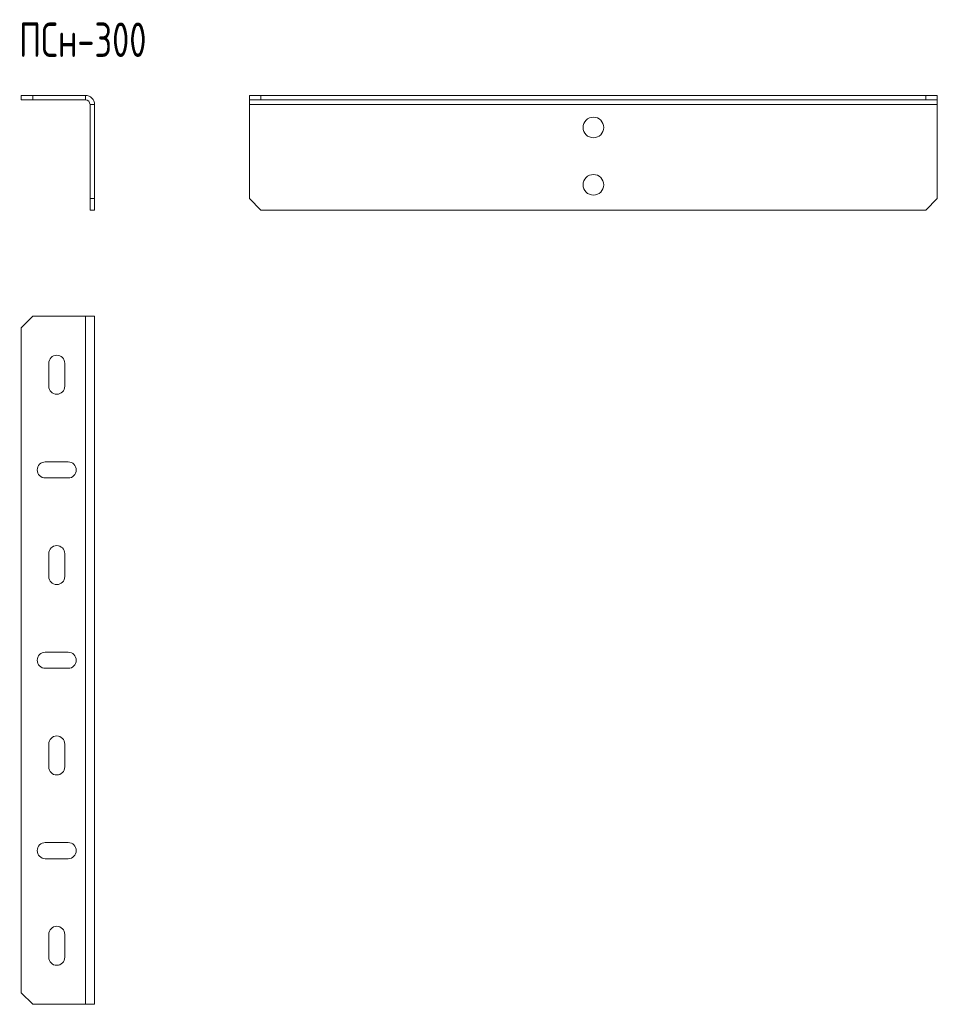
# Model space of a CAD drawing. Header units: millimetres. Extents: x -62 to 1841, y -565 to 292.
# Tile 3 of 4: x 635 to 1035, y -461 to -32. Entities that reach past the tile are written whole.
import ezdxf

# ---------------------------------------------------------------- set-up
doc = ezdxf.new("R2010")
doc.units = ezdxf.units.MM
doc.styles.add('SLDTEXTSTYLE0', font='TXT', dxfattribs={"width": 0.7, "bigfont": 'bigfont'})

msp = doc.modelspace()

# ---------------------------------------------------------------- linework, layer by layer
at = {"color": 7, "linetype": 'Continuous', "lineweight": 15}
for p, q in [((635.73, -67.06), (635.73, -65.06)), ((635.73, -65.06), (640.73, -65.06)), ((640.73, -67.06), (635.73, -67.06)), ((640.73, -65.06), (640.73, -67.06)), ((640.73, -65.06), (663.73, -65.06)), ((640.73, -67.06), (663.73, -67.06)), ((735.3, -67.06), (735.3, -65.06)), ((735.3, -65.06), (740.3, -65.06)), ((740.3, -67.06), (735.3, -67.06)), ((735.3, -67.06), (735.3, -69.06)), ((740.3, -65.06), (740.3, -67.06)), ((740.3, -65.06), (1030.3, -65.06)), ((740.3, -67.06), (1030.3, -67.06)), ((1030.3, -67.06), (1030.3, -65.06)), ((1030.3, -65.06), (1035.3, -65.06)), ((1035.3, -67.06), (1030.3, -67.06)), ((1035.3, -65.06), (1035.3, -67.06)), ((1035.3, -67.06), (1035.3, -69.06)), ((665.73, -69.06), (665.73, -110.06)), ((667.73, -69.06), (667.73, -110.06)), ((735.3, -69.06), (735.3, -110.06)), ((1035.3, -69.06), (1035.3, -110.06)), ((665.73, -110.06), (667.73, -110.06)), ((665.73, -115.06), (665.73, -110.06)), ((667.73, -110.06), (667.73, -115.06)), ((735.3, -110.06), (740.3, -115.06)), ((1030.3, -115.06), (1035.3, -110.06)), ((667.73, -115.06), (665.73, -115.06)), ((740.3, -115.06), (1030.3, -115.06)), ((640.73, -161.4), (635.73, -166.4)), ((640.73, -161.4), (663.73, -161.4)), ((663.73, -161.4), (667.73, -161.4)), ((667.73, -161.4), (667.73, -461.4)), ((635.73, -166.4), (635.73, -456.4)), ((647.73, -181.9), (647.73, -191.9)), ((654.73, -191.9), (654.73, -181.9)), ((656.23, -224.9), (646.23, -224.9)), ((646.23, -231.9), (656.23, -231.9)), ((647.73, -264.9), (647.73, -274.9)), ((654.73, -274.9), (654.73, -264.9)), ((656.23, -307.9), (646.23, -307.9)), ((646.23, -314.9), (656.23, -314.9)), ((647.73, -347.9), (647.73, -357.9)), ((654.73, -357.9), (654.73, -347.9)), ((656.23, -390.9), (646.23, -390.9)), ((646.23, -397.9), (656.23, -397.9)), ((647.73, -430.9), (647.73, -440.9)), ((654.73, -440.9), (654.73, -430.9)), ((635.73, -456.4), (640.73, -461.4)), ((640.73, -461.4), (663.73, -461.4)), ((663.73, -461.4), (667.73, -461.4))]:
    msp.add_line(p, q, dxfattribs=at)
at = {"color": 7, "linetype": 'Continuous', "lineweight": 0}
for p, q in [((663.73, -67.06), (663.73, -65.06)), ((667.73, -69.06), (665.73, -69.06)), ((735.3, -69.06), (1035.3, -69.06)), ((663.73, -161.4), (663.73, -461.4))]:
    msp.add_line(p, q, dxfattribs=at)
at = {"color": 7, "linetype": 'Continuous', "lineweight": 15}
for centre in [(885.3, -79.06), (885.3, -104.06)]:
    msp.add_circle(centre, 4.5, dxfattribs=at)
for centre, radius, start, end in [((663.73, -69.06), 4, 0, 90), ((663.73, -69.06), 2, 0, 90), ((651.23, -181.9), 3.5, 0, 180), ((651.23, -191.9), 3.5, 180, 0), ((646.23, -228.4), 3.5, 90, 270), ((656.23, -228.4), 3.5, 270, 90), ((651.23, -264.9), 3.5, 0, 180), ((651.23, -274.9), 3.5, 180, 0), ((646.23, -311.4), 3.5, 90, 270), ((656.23, -311.4), 3.5, 270, 90), ((651.23, -347.9), 3.5, 360, 180), ((651.23, -357.9), 3.5, 180, 360), ((646.23, -394.4), 3.5, 90, 270), ((656.23, -394.4), 3.5, 270, 90), ((651.23, -430.9), 3.5, 360, 180), ((651.23, -440.9), 3.5, 180, 0)]:
    msp.add_arc(centre, radius, start, end, dxfattribs=at)

# ---------------------------------------------------------------- texts
at = {"color": 7, "linetype": 'Continuous', "lineweight": 0, "insert": (634.74, -33.31), "char_height": 15, "attachment_point": 1, "style": 'SLDTEXTSTYLE0'}
msp.add_mtext('\\M+18450\\M+18452\\M+1847E-300', dxfattribs=at)

doc.saveas('drawing.dxf')
